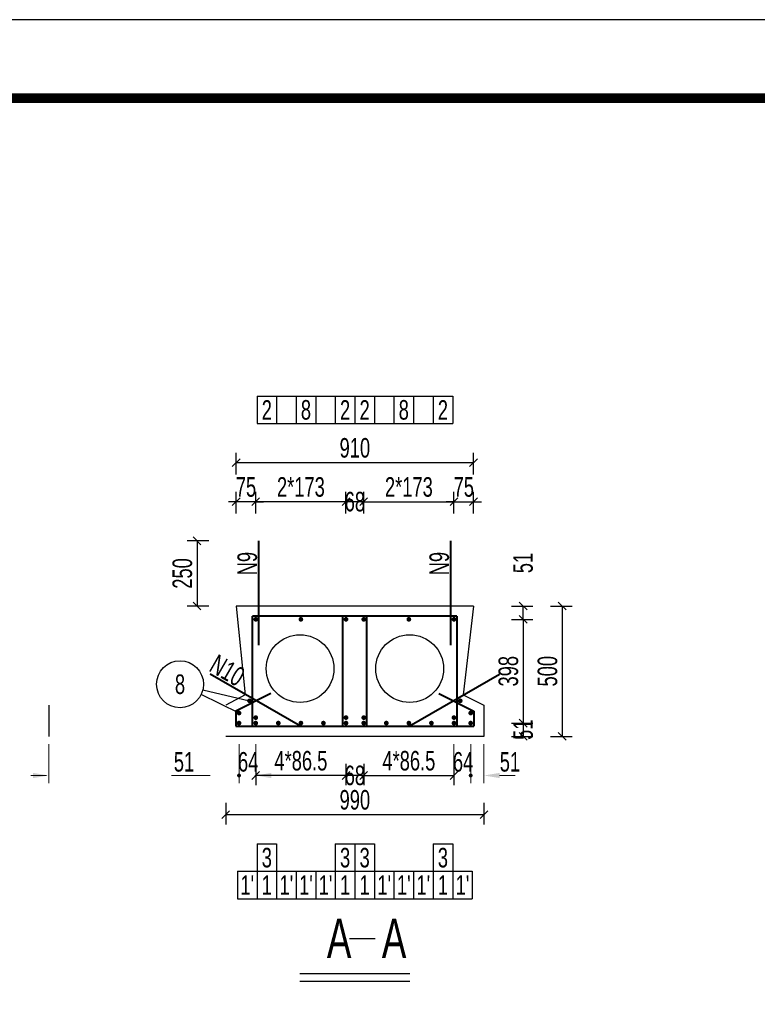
# Model space of a CAD drawing. Header units: millimetres. Extents: x -120871 to -111289, y -80062 to -71425.
# Tile 10 of 37: x -118619 to -118242, y -77526 to -77023. Entities that reach past the tile are written whole.
import ezdxf
from ezdxf.enums import TextEntityAlignment as Align

# ---------------------------------------------------------------- set-up
doc = ezdxf.new("R2010")
doc.units = ezdxf.units.MM
doc.header["$LTSCALE"] = 0.3
doc.header["$PDMODE"] = 99
doc.layers.get('0').update_dxf_attribs({"lineweight": 18})
for name, color, linetype, lineweight in [('BM1', 7, 'Continuous', 15), ('文字', 4, 'Continuous', 18), ('标注', 7, 'Continuous', 18), ('轮廓', 7, 'Continuous', 30), ('钢筋', 1, 'Continuous', 40)]:
    doc.layers.add(name, color=color, linetype=linetype, lineweight=lineweight)
for name, color, linetype in [('LOCKUP', 7, 'Continuous'), ('其它', 5, 'Continuous'), ('附属', 7, 'Continuous')]:
    doc.layers.add(name, color=color, linetype=linetype)
doc.styles.add('hz-e', font='hztxt_e.shx', dxfattribs={"width": 0.7, "bigfont": 'hztxt.shx'})
doc.dimstyles.new('ISO-50', dxfattribs={"dimscale": 0.625, "dimtxt": 25, "dimasz": 10, "dimexe": 12.5, "dimexo": 6.25, "dimgap": 6.25, "dimtad": 1, "dimdec": 0, "dimdsep": 46, "dimtxsty": 'hz-e', "dimblk": 'OBLIQUE', "dimcen": 2.5, "dimadec": 0, "dimazin": 0, "dimtfac": 1, "dimtdec": 0, "dimtix": 1, "dimtmove": 2, "dimatfit": 3, "dimldrblk": 'OBLIQUE', "dimfxl": 15, "dimfxlon": 1, "dimarcsym": 0})

# ---------------------------------------------------------------- blocks, each defined once
blk = doc.blocks.new('_Oblique')
at = {"color": 0, "linetype": 'ByBlock', "lineweight": -2}
blk.add_line((-0.5, -0.5), (0.5, 0.5), dxfattribs=at)
blk = doc.blocks.new('*D265')
at = {"layer": 'Defpoints', "color": 0}
for p in [(-118396.65, -77269.31), (-118442.78, -77289.31), (-118396.65, -77289.31)]:
    blk.add_point(p, dxfattribs=at)
at = {"layer": '标注', "color": 0, "lineweight": -2}
for p, q in [((-118442.78, -77275.31), (-118442.78, -77264.31)), ((-118396.65, -77275.31), (-118396.65, -77264.31)), ((-118442.78, -77269.31), (-118396.65, -77269.31))]:
    blk.add_line(p, q, dxfattribs=at)
at = {"layer": '标注', "color": 0, "lineweight": -2, "xscale": 4, "yscale": 4, "zscale": 4, "rotation": 180}
blk.add_blockref('_Oblique', (-118442.78, -77269.31), dxfattribs=at)
at = {"layer": '标注', "color": 0, "lineweight": -2, "xscale": 4, "yscale": 4, "zscale": 4}
blk.add_blockref('_Oblique', (-118396.65, -77269.31), dxfattribs=at)
at = {"layer": '标注', "color": 0, "insert": (-118419.72, -77261.81), "char_height": 10, "attachment_point": 5, "style": 'hz-e'}
blk.add_mtext('2*173', dxfattribs=at)
blk = doc.blocks.new('*D266')
at = {"layer": 'Defpoints', "color": 0}
for p in [(-118497.98, -77269.31), (-118497.98, -77289.31), (-118451.85, -77289.31)]:
    blk.add_point(p, dxfattribs=at)
at = {"layer": '标注', "color": 0, "lineweight": -2}
for p, q in [((-118497.98, -77275.31), (-118497.98, -77264.31)), ((-118451.85, -77275.31), (-118451.85, -77264.31)), ((-118451.85, -77269.31), (-118497.98, -77269.31))]:
    blk.add_line(p, q, dxfattribs=at)
at = {"layer": '标注', "color": 0, "lineweight": -2, "xscale": 4, "yscale": 4, "zscale": 4, "rotation": 180}
blk.add_blockref('_Oblique', (-118497.98, -77269.31), dxfattribs=at)
at = {"layer": '标注', "color": 0, "lineweight": -2, "xscale": 4, "yscale": 4, "zscale": 4}
blk.add_blockref('_Oblique', (-118451.85, -77269.31), dxfattribs=at)
at = {"layer": '标注', "color": 0, "insert": (-118474.92, -77261.81), "char_height": 10, "attachment_point": 5, "style": 'hz-e'}
blk.add_mtext('2*173', dxfattribs=at)
blk = doc.blocks.new('*D267')
at = {"layer": 'Defpoints', "color": 0}
for p in [(-118451.85, -77269.31), (-118451.85, -77289.31), (-118442.78, -77289.31)]:
    blk.add_point(p, dxfattribs=at)
at = {"layer": '标注', "color": 0, "lineweight": -2}
for p, q in [((-118451.85, -77275.31), (-118451.85, -77264.31)), ((-118442.78, -77275.31), (-118442.78, -77264.31)), ((-118442.78, -77269.31), (-118451.85, -77269.31))]:
    blk.add_line(p, q, dxfattribs=at)
at = {"layer": '标注', "color": 0, "lineweight": -2, "xscale": 4, "yscale": 4, "zscale": 4, "rotation": 180}
blk.add_blockref('_Oblique', (-118451.85, -77269.31), dxfattribs=at)
at = {"layer": '标注', "color": 0, "lineweight": -2, "xscale": 4, "yscale": 4, "zscale": 4}
blk.add_blockref('_Oblique', (-118442.78, -77269.31), dxfattribs=at)
at = {"layer": '标注', "color": 0, "insert": (-118447.32, -77269.31), "char_height": 10, "attachment_point": 5, "style": 'hz-e'}
blk.add_mtext('68', dxfattribs=at)
blk = doc.blocks.new('*D268')
at = {"layer": 'Defpoints', "color": 0}
for p in [(-118386.65, -77269.31), (-118396.65, -77289.31), (-118386.65, -77289.31)]:
    blk.add_point(p, dxfattribs=at)
at = {"layer": '标注', "color": 0, "lineweight": -2}
for p, q in [((-118396.65, -77275.31), (-118396.65, -77264.31)), ((-118386.65, -77275.31), (-118386.65, -77264.31)), ((-118396.65, -77269.31), (-118400.65, -77269.31)), ((-118396.65, -77269.31), (-118386.65, -77269.31)), ((-118386.65, -77269.31), (-118382.65, -77269.31))]:
    blk.add_line(p, q, dxfattribs=at)
at = {"layer": '标注', "color": 0, "lineweight": -2, "xscale": 4, "yscale": 4, "zscale": 4}
blk.add_blockref('_Oblique', (-118396.65, -77269.31), dxfattribs=at)
at = {"layer": '标注', "color": 0, "lineweight": -2, "xscale": 4, "yscale": 4, "zscale": 4, "rotation": 180}
blk.add_blockref('_Oblique', (-118386.65, -77269.31), dxfattribs=at)
at = {"layer": '标注', "color": 0, "insert": (-118391.65, -77261.81), "char_height": 10, "attachment_point": 5, "style": 'hz-e'}
blk.add_mtext('75', dxfattribs=at)
blk = doc.blocks.new('*D269')
at = {"layer": 'Defpoints', "color": 0}
for p in [(-118442.78, -77389.31), (-118396.65, -77389.31), (-118396.65, -77409.31)]:
    blk.add_point(p, dxfattribs=at)
at = {"layer": '标注', "color": 0, "lineweight": -2}
for p, q in [((-118442.78, -77403.31), (-118442.78, -77414.31)), ((-118396.65, -77403.31), (-118396.65, -77414.31)), ((-118442.78, -77409.31), (-118396.65, -77409.31))]:
    blk.add_line(p, q, dxfattribs=at)
at = {"layer": '标注', "color": 0, "lineweight": -2, "xscale": 4, "yscale": 4, "zscale": 4, "rotation": 180}
blk.add_blockref('_Oblique', (-118442.78, -77409.31), dxfattribs=at)
at = {"layer": '标注', "color": 0, "lineweight": -2, "xscale": 4, "yscale": 4, "zscale": 4}
blk.add_blockref('_Oblique', (-118396.65, -77409.31), dxfattribs=at)
at = {"layer": '标注', "color": 0, "insert": (-118419.72, -77401.81), "char_height": 10, "attachment_point": 5, "style": 'hz-e'}
blk.add_mtext('4*86.5', dxfattribs=at)
blk = doc.blocks.new('*D270')
at = {"layer": 'Defpoints', "color": 0}
for p in [(-118451.85, -77389.31), (-118442.78, -77389.31), (-118451.85, -77409.31)]:
    blk.add_point(p, dxfattribs=at)
at = {"layer": '标注', "color": 0, "lineweight": -2}
for p, q in [((-118451.85, -77403.31), (-118451.85, -77414.31)), ((-118442.78, -77403.31), (-118442.78, -77414.31)), ((-118442.78, -77409.31), (-118451.85, -77409.31))]:
    blk.add_line(p, q, dxfattribs=at)
at = {"layer": '标注', "color": 0, "lineweight": -2, "xscale": 4, "yscale": 4, "zscale": 4, "rotation": 180}
blk.add_blockref('_Oblique', (-118451.85, -77409.31), dxfattribs=at)
at = {"layer": '标注', "color": 0, "lineweight": -2, "xscale": 4, "yscale": 4, "zscale": 4}
blk.add_blockref('_Oblique', (-118442.78, -77409.31), dxfattribs=at)
at = {"layer": '标注', "color": 0, "insert": (-118447.32, -77409.31), "char_height": 10, "attachment_point": 5, "style": 'hz-e'}
blk.add_mtext('68', dxfattribs=at)
blk = doc.blocks.new('*D271')
at = {"layer": 'Defpoints', "color": 0}
for p in [(-118497.98, -77389.31), (-118451.85, -77389.31), (-118497.98, -77409.31)]:
    blk.add_point(p, dxfattribs=at)
at = {"layer": '标注', "color": 0, "lineweight": -2}
for p, q in [((-118497.98, -77403.31), (-118497.98, -77414.31)), ((-118451.85, -77403.31), (-118451.85, -77414.31)), ((-118451.85, -77409.31), (-118497.98, -77409.31))]:
    blk.add_line(p, q, dxfattribs=at)
at = {"layer": '标注', "color": 0, "lineweight": -2, "xscale": 4, "yscale": 4, "zscale": 4, "rotation": 180}
blk.add_blockref('_Oblique', (-118497.98, -77409.31), dxfattribs=at)
at = {"layer": '标注', "color": 0, "lineweight": -2, "xscale": 4, "yscale": 4, "zscale": 4}
blk.add_blockref('_Oblique', (-118451.85, -77409.31), dxfattribs=at)
at = {"layer": '标注', "color": 0, "insert": (-118474.92, -77401.81), "char_height": 10, "attachment_point": 5, "style": 'hz-e'}
blk.add_mtext('4*86.5', dxfattribs=at)
blk = doc.blocks.new('*D272')
at = {"layer": 'Defpoints', "color": 0}
for p in [(-118507.98, -77269.31), (-118507.98, -77289.31), (-118497.98, -77289.31)]:
    blk.add_point(p, dxfattribs=at)
at = {"layer": '标注', "color": 0, "lineweight": -2}
for p, q in [((-118507.98, -77275.31), (-118507.98, -77264.31)), ((-118497.98, -77275.31), (-118497.98, -77264.31)), ((-118507.98, -77269.31), (-118511.98, -77269.31)), ((-118497.98, -77269.31), (-118507.98, -77269.31)), ((-118497.98, -77269.31), (-118493.98, -77269.31))]:
    blk.add_line(p, q, dxfattribs=at)
at = {"layer": '标注', "color": 0, "lineweight": -2, "xscale": 4, "yscale": 4, "zscale": 4}
blk.add_blockref('_Oblique', (-118507.98, -77269.31), dxfattribs=at)
at = {"layer": '标注', "color": 0, "lineweight": -2, "xscale": 4, "yscale": 4, "zscale": 4, "rotation": 180}
blk.add_blockref('_Oblique', (-118497.98, -77269.31), dxfattribs=at)
at = {"layer": '标注', "color": 0, "insert": (-118502.98, -77261.81), "char_height": 10, "attachment_point": 5, "style": 'hz-e'}
blk.add_mtext('75', dxfattribs=at)
blk = doc.blocks.new('*D283')
at = {"layer": 'Defpoints', "color": 0}
for p in [(-118381.32, -77322.65), (-118381.32, -77389.31), (-118341.32, -77389.31)]:
    blk.add_point(p, dxfattribs=at)
at = {"layer": '标注', "color": 0, "lineweight": -2}
for p, q in [((-118347.32, -77322.65), (-118336.32, -77322.65)), ((-118341.32, -77322.65), (-118341.32, -77389.31)), ((-118347.32, -77389.31), (-118336.32, -77389.31))]:
    blk.add_line(p, q, dxfattribs=at)
at = {"layer": '标注', "color": 0, "lineweight": -2, "xscale": 4, "yscale": 4, "zscale": 4}
for p, rotation in [((-118341.32, -77322.65), 90), ((-118341.32, -77389.31), 270)]:
    blk.add_blockref('_Oblique', p, dxfattribs=dict(at, rotation=rotation))
at = {"layer": '标注', "color": 0, "insert": (-118348.82, -77355.98), "char_height": 10, "attachment_point": 5, "rotation": 90, "style": 'hz-e'}
blk.add_mtext('500', dxfattribs=at)
blk = doc.blocks.new('*D284')
at = {"layer": 'Defpoints', "color": 0}
for p in [(-118507.98, -77289.31), (-118527.98, -77322.65), (-118507.98, -77322.65)]:
    blk.add_point(p, dxfattribs=at)
at = {"layer": '标注', "color": 0, "lineweight": -2}
for p, q in [((-118521.98, -77289.31), (-118532.98, -77289.31)), ((-118527.98, -77289.31), (-118527.98, -77322.65)), ((-118521.98, -77322.65), (-118532.98, -77322.65))]:
    blk.add_line(p, q, dxfattribs=at)
at = {"layer": '标注', "color": 0, "lineweight": -2, "xscale": 4, "yscale": 4, "zscale": 4}
for p, rotation in [((-118527.98, -77289.31), 90), ((-118527.98, -77322.65), 270)]:
    blk.add_blockref('_Oblique', p, dxfattribs=dict(at, rotation=rotation))
at = {"layer": '标注', "color": 0, "insert": (-118535.48, -77305.98), "char_height": 10, "attachment_point": 5, "rotation": 90, "style": 'hz-e'}
blk.add_mtext('250', dxfattribs=at)
blk = doc.blocks.new('*D285')
at = {"layer": 'Defpoints', "color": 0}
for p in [(-118381.32, -77329.45), (-118381.32, -77382.51), (-118361.32, -77382.51)]:
    blk.add_point(p, dxfattribs=at)
at = {"layer": '标注', "color": 0, "lineweight": -2}
for p, q in [((-118367.32, -77329.45), (-118356.32, -77329.45)), ((-118361.32, -77329.45), (-118361.32, -77382.51)), ((-118367.32, -77382.51), (-118356.32, -77382.51))]:
    blk.add_line(p, q, dxfattribs=at)
at = {"layer": '标注', "color": 0, "lineweight": -2, "xscale": 4, "yscale": 4, "zscale": 4}
for p, rotation in [((-118361.32, -77329.45), 90), ((-118361.32, -77382.51), 270)]:
    blk.add_blockref('_Oblique', p, dxfattribs=dict(at, rotation=rotation))
at = {"layer": '标注', "color": 0, "insert": (-118368.82, -77355.98), "char_height": 10, "attachment_point": 5, "rotation": 90, "style": 'hz-e'}
blk.add_mtext('398', dxfattribs=at)
blk = doc.blocks.new('*D286')
at = {"layer": 'Defpoints', "color": 0}
for p in [(-118381.32, -77322.65), (-118361.32, -77322.65), (-118381.32, -77329.45)]:
    blk.add_point(p, dxfattribs=at)
at = {"layer": '标注', "color": 0, "lineweight": -2}
for p, q in [((-118367.32, -77322.65), (-118356.32, -77322.65)), ((-118361.32, -77329.45), (-118361.32, -77322.65)), ((-118367.32, -77329.45), (-118356.32, -77329.45))]:
    blk.add_line(p, q, dxfattribs=at)
at = {"layer": '标注', "color": 0, "lineweight": -2, "xscale": 4, "yscale": 4, "zscale": 4}
for p, rotation in [((-118361.32, -77322.65), 90), ((-118361.32, -77329.45), 270)]:
    blk.add_blockref('_Oblique', p, dxfattribs=dict(at, rotation=rotation))
at = {"layer": '标注', "color": 0, "insert": (-118361.32, -77300.65), "char_height": 10, "attachment_point": 5, "rotation": 90, "style": 'hz-e'}
blk.add_mtext('51', dxfattribs=at)
blk = doc.blocks.new('*D287')
at = {"layer": 'Defpoints', "color": 0}
for p in [(-118513.32, -77389.31), (-118381.32, -77389.31), (-118381.32, -77429.31)]:
    blk.add_point(p, dxfattribs=at)
at = {"layer": '标注', "color": 0, "lineweight": -2}
for p, q in [((-118513.32, -77423.31), (-118513.32, -77434.31)), ((-118381.32, -77423.31), (-118381.32, -77434.31)), ((-118513.32, -77429.31), (-118381.32, -77429.31))]:
    blk.add_line(p, q, dxfattribs=at)
at = {"layer": '标注', "color": 0, "lineweight": -2, "xscale": 4, "yscale": 4, "zscale": 4, "rotation": 180}
blk.add_blockref('_Oblique', (-118513.32, -77429.31), dxfattribs=at)
at = {"layer": '标注', "color": 0, "lineweight": -2, "xscale": 4, "yscale": 4, "zscale": 4}
blk.add_blockref('_Oblique', (-118381.32, -77429.31), dxfattribs=at)
at = {"layer": '标注', "color": 0, "insert": (-118447.32, -77421.81), "char_height": 10, "attachment_point": 5, "style": 'hz-e'}
blk.add_mtext('990', dxfattribs=at)
blk = doc.blocks.new('*D288')
at = {"layer": 'Defpoints', "color": 0}
for p in [(-118386.65, -77249.31), (-118507.98, -77289.31), (-118386.65, -77289.31)]:
    blk.add_point(p, dxfattribs=at)
at = {"layer": '标注', "color": 0, "lineweight": -2}
for p, q in [((-118507.98, -77255.31), (-118507.98, -77244.31)), ((-118386.65, -77255.31), (-118386.65, -77244.31)), ((-118507.98, -77249.31), (-118386.65, -77249.31))]:
    blk.add_line(p, q, dxfattribs=at)
at = {"layer": '标注', "color": 0, "lineweight": -2, "xscale": 4, "yscale": 4, "zscale": 4, "rotation": 180}
blk.add_blockref('_Oblique', (-118507.98, -77249.31), dxfattribs=at)
at = {"layer": '标注', "color": 0, "lineweight": -2, "xscale": 4, "yscale": 4, "zscale": 4}
blk.add_blockref('_Oblique', (-118386.65, -77249.31), dxfattribs=at)
at = {"layer": '标注', "color": 0, "insert": (-118447.32, -77241.81), "char_height": 10, "attachment_point": 5, "style": 'hz-e'}
blk.add_mtext('910', dxfattribs=at)
blk = doc.blocks.new('*D305')
at = {"layer": 'Defpoints', "color": 0}
for p in [(-118381.32, -77382.51), (-118381.32, -77389.31), (-118361.32, -77389.31)]:
    blk.add_point(p, dxfattribs=at)
at = {"layer": '标注', "color": 0, "lineweight": -2}
for p, q in [((-118367.32, -77382.51), (-118356.32, -77382.51)), ((-118361.32, -77382.51), (-118361.32, -77389.31)), ((-118367.32, -77389.31), (-118356.32, -77389.31))]:
    blk.add_line(p, q, dxfattribs=at)
at = {"layer": '标注', "color": 0, "lineweight": -2, "xscale": 4, "yscale": 4, "zscale": 4}
for p, rotation in [((-118361.32, -77382.51), 90), ((-118361.32, -77389.31), 270)]:
    blk.add_blockref('_Oblique', p, dxfattribs=dict(at, rotation=rotation))
at = {"layer": '标注', "color": 0, "insert": (-118361.32, -77385.91), "char_height": 10, "attachment_point": 5, "rotation": 90, "style": 'hz-e'}
blk.add_mtext('51', dxfattribs=at)

msp = doc.modelspace()

# ---------------------------------------------------------------- linework, layer by layer
at = {"layer": 'BM1', "color": 0, "linetype": 'Continuous', "const_width": 4.999}
msp.add_lwpolyline([(-119870.731, -78497.948), (-119870.731, -77062.944), (-117858.237, -77062.944), (-117858.237, -78497.948)], close=True, dxfattribs=at)
at = {"layer": 'LOCKUP'}
msp.add_line((-117833.239, -77022.794), (-119954.653, -77022.794), dxfattribs=at)
at = {"layer": '其它', "color": 5}
msp.add_line((-118475.453, -77510.517), (-118419.183, -77510.517), dxfattribs=at)
at = {"layer": '标注'}
for p, q in [((-118603.794, -77393.312), (-118603.794, -77413.312)), ((-118506.518, -77393.312), (-118506.518, -77413.312)), ((-118506.518, -77393.312), (-118506.518, -77413.312)), ((-118497.985, -77393.312), (-118497.985, -77413.312)), ((-118396.651, -77393.312), (-118396.651, -77413.312)), ((-118388.118, -77393.312), (-118388.118, -77413.312)), ((-118388.118, -77393.312), (-118388.118, -77413.312)), ((-118381.318, -77393.312), (-118381.318, -77413.312)), ((-118604.994, -77409.312), (-118612.994, -77409.312)), ((-118521.318, -77409.312), (-118540.999, -77409.312)), ((-118498.518, -77409.312), (-118490.518, -77409.312)), ((-118489.985, -77409.312), (-118481.985, -77409.312)), ((-118373.318, -77409.312), (-118365.318, -77409.312))]:
    msp.add_line(p, q, dxfattribs=at)
at = {"layer": '标注', "const_width": 1}
for points in [[(-118507.018, -77409.312, 1), (-118506.018, -77409.312, 1)], [(-118387.618, -77409.312, -1), (-118388.618, -77409.312, -1)]]:
    msp.add_lwpolyline(points, format="xyb", close=True, dxfattribs=at)
at = {"layer": '标注'}
for points in [[(-118611.794, -77407.979), (-118611.794, -77410.646), (-118603.794, -77409.312)], [(-118489.985, -77407.979), (-118489.985, -77410.646), (-118497.985, -77409.312)], [(-118373.318, -77407.979), (-118373.318, -77410.646), (-118381.318, -77409.312)]]:
    msp.add_solid(points, dxfattribs=at)
at = {"layer": '轮廓'}
for p, q in [((-118386.651, -77322.646), (-118507.985, -77322.646)), ((-118507.985, -77322.646), (-118503.318, -77367.979)), ((-118386.651, -77322.646), (-118391.985, -77367.979)), ((-118503.318, -77367.979), (-118513.318, -77373.312)), ((-118391.985, -77367.979), (-118381.318, -77373.312)), ((-118603.794, -77373.312), (-118603.794, -77389.312)), ((-118381.318, -77373.312), (-118381.318, -77389.312)), ((-118381.318, -77389.312), (-118513.318, -77389.312))]:
    msp.add_line(p, q, dxfattribs=at)
for centre in [(-118475.318, -77354.646), (-118419.318, -77354.646)]:
    msp.add_circle(centre, 17.333, dxfattribs=at)
at = {"layer": '钢筋'}
for p, q in [((-118496.385, -77342.646), (-118496.385, -77289.312)), ((-118398.251, -77342.646), (-118398.251, -77289.312)), ((-118499.585, -77384.112), (-118499.585, -77327.846)), ((-118395.118, -77327.846), (-118499.585, -77327.846)), ((-118453.451, -77384.112), (-118453.451, -77327.846)), ((-118441.185, -77384.112), (-118441.185, -77327.846)), ((-118395.051, -77384.112), (-118395.051, -77327.846)), ((-118475.143, -77384.112), (-118521.331, -77357.446)), ((-118419.493, -77384.112), (-118373.305, -77357.446)), ((-118490.23, -77367.433), (-118508.118, -77376.377)), ((-118404.407, -77367.433), (-118386.518, -77376.377)), ((-118508.118, -77376.377), (-118508.118, -77384.112)), ((-118386.518, -77376.377), (-118386.518, -77384.112)), ((-118508.118, -77384.112), (-118386.518, -77384.112))]:
    msp.add_line(p, q, dxfattribs=at)
at = {"layer": '钢筋', "const_width": 1.2}
for points in [[(-118497.385, -77329.446, 1), (-118498.585, -77329.446, 1)], [(-118475.518, -77329.446, -1), (-118474.318, -77329.446, -1)], [(-118452.451, -77329.446, -1), (-118451.251, -77329.446, -1)], [(-118442.185, -77329.446, 1), (-118443.385, -77329.446, 1)], [(-118419.118, -77329.446, 1), (-118420.318, -77329.446, 1)], [(-118397.251, -77329.446, -1), (-118396.051, -77329.446, -1)], [(-118501.785, -77371.122, 1), (-118500.585, -77371.122, 1)], [(-118392.851, -77371.122, -1), (-118394.051, -77371.122, -1)], [(-118507.118, -77377.366, 1), (-118505.918, -77377.366, 1)], [(-118387.518, -77377.366, -1), (-118388.718, -77377.366, -1)], [(-118507.118, -77382.512, 1), (-118505.918, -77382.512, 1)], [(-118498.585, -77379.712, 1), (-118497.385, -77379.712, 1)], [(-118498.585, -77382.512, 1), (-118497.385, -77382.512, 1)], [(-118487.051, -77382.512, 1), (-118485.851, -77382.512, 1)], [(-118475.518, -77382.512, 1), (-118474.318, -77382.512, 1)], [(-118463.985, -77382.512, 1), (-118462.785, -77382.512, 1)], [(-118452.451, -77379.712, 1), (-118451.251, -77379.712, 1)], [(-118452.451, -77382.512, 1), (-118451.251, -77382.512, 1)], [(-118442.185, -77379.712, -1), (-118443.385, -77379.712, -1)], [(-118442.185, -77382.512, -1), (-118443.385, -77382.512, -1)], [(-118430.651, -77382.512, -1), (-118431.851, -77382.512, -1)], [(-118419.118, -77382.512, -1), (-118420.318, -77382.512, -1)], [(-118407.585, -77382.512, -1), (-118408.785, -77382.512, -1)], [(-118396.051, -77379.712, -1), (-118397.251, -77379.712, -1)], [(-118396.051, -77382.512, -1), (-118397.251, -77382.512, -1)], [(-118387.518, -77382.512, -1), (-118388.718, -77382.512, -1)]]:
    msp.add_lwpolyline(points, format="xyb", close=True, dxfattribs=at)
at = {"layer": '附属'}
for p, q in [((-118497.318, -77215.312), (-118397.318, -77215.312)), ((-118497.318, -77215.312), (-118497.318, -77229.312)), ((-118487.318, -77215.312), (-118487.318, -77229.312)), ((-118477.318, -77215.312), (-118477.318, -77229.312)), ((-118467.318, -77215.312), (-118467.318, -77229.312)), ((-118457.318, -77215.312), (-118457.318, -77229.312)), ((-118447.318, -77215.312), (-118447.318, -77229.312)), ((-118437.318, -77215.312), (-118437.318, -77229.312)), ((-118427.318, -77215.312), (-118427.318, -77229.312)), ((-118417.318, -77215.312), (-118417.318, -77229.312)), ((-118407.318, -77215.312), (-118407.318, -77229.312)), ((-118397.318, -77215.312), (-118397.318, -77229.312)), ((-118497.318, -77229.312), (-118397.318, -77229.312)), ((-118525.027, -77365.418), (-118501.185, -77371.122)), ((-118506.518, -77377.366), (-118525.915, -77367.892)), ((-118497.318, -77444.312), (-118497.318, -77458.312)), ((-118497.318, -77444.312), (-118487.318, -77444.312)), ((-118487.318, -77444.312), (-118487.318, -77458.312)), ((-118457.318, -77444.312), (-118447.318, -77444.312)), ((-118457.318, -77444.312), (-118457.318, -77458.312)), ((-118447.318, -77444.312), (-118447.318, -77458.312)), ((-118447.318, -77444.312), (-118437.318, -77444.312)), ((-118437.318, -77444.312), (-118437.318, -77458.312)), ((-118407.318, -77444.312), (-118407.318, -77458.312)), ((-118407.318, -77444.312), (-118397.318, -77444.312)), ((-118397.318, -77444.312), (-118397.318, -77458.312)), ((-118507.318, -77458.312), (-118387.318, -77458.312)), ((-118507.318, -77458.312), (-118507.318, -77472.312)), ((-118507.318, -77458.312), (-118507.318, -77472.312)), ((-118497.318, -77458.312), (-118497.318, -77472.312)), ((-118487.318, -77458.312), (-118487.318, -77472.312)), ((-118477.318, -77458.312), (-118477.318, -77472.312)), ((-118467.318, -77458.312), (-118467.318, -77472.312)), ((-118457.318, -77458.312), (-118457.318, -77472.312)), ((-118447.318, -77458.312), (-118447.318, -77472.312)), ((-118437.318, -77458.312), (-118437.318, -77472.312)), ((-118427.318, -77458.312), (-118427.318, -77472.312)), ((-118417.318, -77458.312), (-118417.318, -77472.312)), ((-118407.318, -77458.312), (-118407.318, -77472.312)), ((-118397.318, -77458.312), (-118397.318, -77472.312)), ((-118387.318, -77458.312), (-118387.318, -77472.312)), ((-118507.318, -77472.312), (-118387.318, -77472.312)), ((-118450.075, -77492.664), (-118436.988, -77492.664)), ((-118475.453, -77514.517), (-118419.183, -77514.517))]:
    msp.add_line(p, q, dxfattribs=at)
msp.add_circle((-118536.698, -77362.626), 12, dxfattribs=at)

# ---------------------------------------------------------------- texts
at = {"layer": '文字', "style": 'hz-e', "width": 0.7}
for s, p in [('2', (-118492.318, -77222.312)), ('8', (-118472.318, -77222.312)), ('2', (-118452.318, -77222.312)), ('2', (-118442.318, -77222.312)), ('8', (-118422.318, -77222.312)), ('2', (-118402.318, -77222.312)), ('8', (-118536.698, -77362.626)), ('3', (-118492.318, -77451.312)), ('3', (-118452.318, -77451.312)), ('3', (-118442.318, -77451.312)), ('3', (-118402.318, -77451.312)), ("1'", (-118502.318, -77465.312)), ('1', (-118492.318, -77465.312)), ("1'", (-118482.318, -77465.312)), ("1'", (-118472.318, -77465.312)), ("1'", (-118462.318, -77465.312)), ('1', (-118452.318, -77465.312)), ('1', (-118442.318, -77465.312)), ("1'", (-118432.318, -77465.312)), ("1'", (-118422.318, -77465.312)), ("1'", (-118412.318, -77465.312)), ('1', (-118402.318, -77465.312)), ("1'", (-118392.318, -77465.312))]:
    msp.add_text(s, height=10, dxfattribs=at).set_placement(p, align=Align.MIDDLE)
for s, rotation, p in [('N9', 90, (-118497.342, -77306.932)), ('N9', 90, (-118399.208, -77306.932)), ('N10', 330, (-118522.448, -77355.564))]:
    msp.add_text(s, height=10, rotation=rotation, dxfattribs=at).set_placement(p)
msp.add_text('A   A', height=20, dxfattribs=at).set_placement((-118461.608, -77502.555))
at = {"layer": '标注', "style": 'hz-e', "width": 0.7}
for s, p in [('51', (-118539.869, -77407.312)), ('64', (-118507.076, -77407.312)), ('64', (-118397.209, -77407.312)), ('51', (-118373.256, -77407.312))]:
    msp.add_text(s, height=10, dxfattribs=at).set_placement(p)

# ---------------------------------------------------------------- dimensions: what is measured, and where the dimension line sits
at = {"layer": '标注'}
for p1, p2, distance, picture, middle in [((-118507.985, -77289.312), (-118386.651, -77289.312), 40, '*D288', (-118447.318, -77241.812)), ((-118497.985, -77289.312), (-118507.985, -77289.312), -20, '*D272', (-118502.985, -77261.812)), ((-118396.651, -77289.312), (-118386.651, -77289.312), 20, '*D268', (-118391.651, -77261.812)), ((-118507.985, -77289.312), (-118507.985, -77322.646), -20, '*D284', (-118535.485, -77305.979)), ((-118381.318, -77322.646), (-118381.318, -77389.312), 40, '*D283', (-118348.818, -77355.979)), ((-118381.318, -77329.446), (-118381.318, -77382.512), 20, '*D285', (-118368.818, -77355.979)), ((-118513.318, -77389.312), (-118381.318, -77389.312), -40, '*D287', (-118447.318, -77421.812))]:
    dim = msp.add_aligned_dim(p1=p1, p2=p2, distance=distance, dimstyle='ISO-50', override={"dimscale": 0.4, "dimlfac": 7.5}, dxfattribs=at)
    dim.commit()
    dim.dimension.update_dxf_attribs({"geometry": picture, "text_midpoint": middle})
for p1, p2, distance, text, picture, middle in [((-118451.851, -77289.312), (-118497.985, -77289.312), -20, '2*173', '*D266', (-118474.918, -77261.812)), ((-118442.785, -77289.312), (-118396.651, -77289.312), 20, '2*173', '*D265', (-118419.718, -77261.812)), ((-118451.851, -77389.312), (-118497.985, -77389.312), 20, '4*86.5', '*D271', (-118474.918, -77401.812)), ((-118442.785, -77389.312), (-118396.651, -77389.312), -20, '4*86.5', '*D269', (-118419.718, -77401.812))]:
    dim = msp.add_aligned_dim(p1=p1, p2=p2, distance=distance, text=text, dimstyle='ISO-50', override={"dimscale": 0.4, "dimlfac": 7.5}, dxfattribs=at)
    dim.commit()
    dim.dimension.update_dxf_attribs({"geometry": picture, "text_midpoint": middle})
for base, p1, p2, angle, picture, middle in [((-118451.851, -77269.312), (-118442.785, -77289.312), (-118451.851, -77289.312), 180, '*D267', (-118447.318, -77269.312)), ((-118361.318, -77322.646), (-118381.318, -77329.446), (-118381.318, -77322.646), 90, '*D286', (-118361.318, -77300.655)), ((-118361.318, -77389.312), (-118381.318, -77382.512), (-118381.318, -77389.312), 270, '*D305', (-118361.318, -77385.912)), ((-118451.851, -77409.312), (-118442.785, -77389.312), (-118451.851, -77389.312), 180, '*D270', (-118447.318, -77409.312))]:
    dim = msp.add_linear_dim(base=base, p1=p1, p2=p2, angle=angle, dimstyle='ISO-50', override={"dimscale": 0.4, "dimlfac": 7.5}, dxfattribs=at)
    dim.commit()
    dim.dimension.update_dxf_attribs({"geometry": picture, "text_midpoint": middle, "dimtype": 161})

doc.saveas('drawing.dxf')
